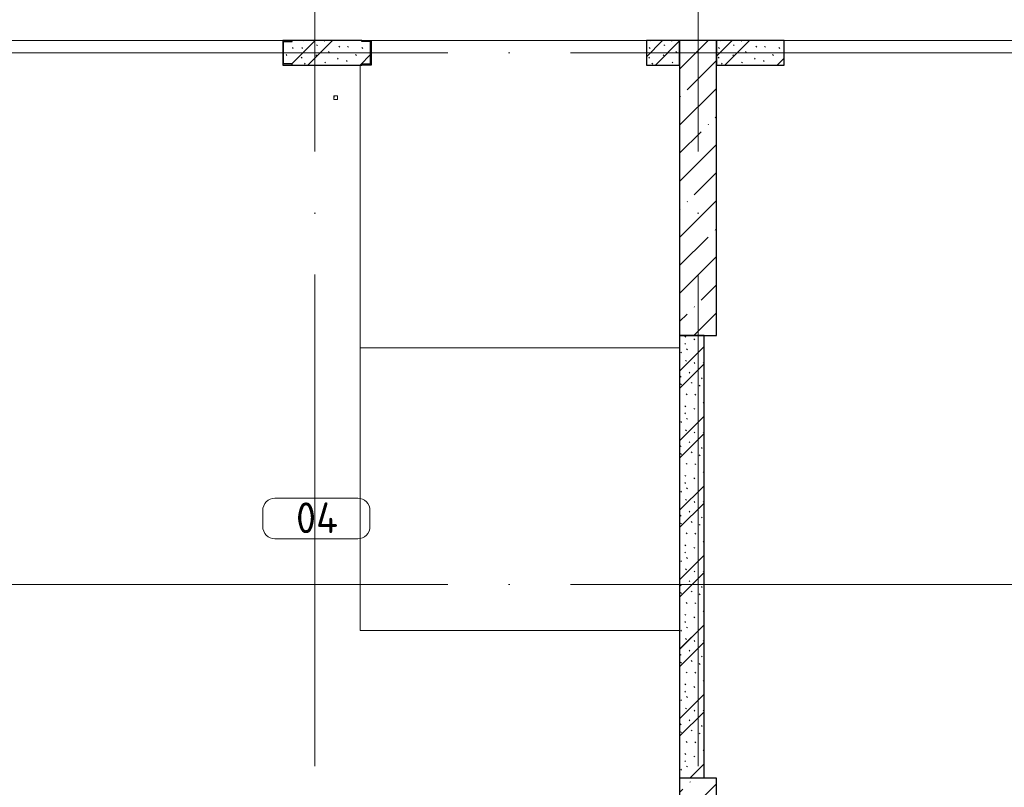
# Model space of a CAD drawing. Header units: millimetres. Extents: x -30540 to 173936, y -11730 to 122288.
# Tile 87 of 116: x 76683 to 84699, y 88075 to 94319. Entities that reach past the tile are written whole.
import ezdxf

# ---------------------------------------------------------------- set-up
doc = ezdxf.new("R2010")
doc.units = ezdxf.units.MM
doc.linetypes.add('ADSK_Линия сетки', pattern=[5000, 4000, -500, 0, -500])
for name, color, linetype, lineweight in [('A-AREA-____-IDEN', 7, 'Continuous', 9), ('A-FLOR-____-OTLN', 7, 'Continuous', 18), ('A-WALL-____-MCUT', 7, 'Continuous', 40), ('A-WALL-____-PATT', 7, 'Continuous', 40), ('I-WALL-____-MCUT', 7, 'Continuous', 40), ('M-EQPM-____-OTLN', 7, 'Continuous', 18), ('S-COLS-____-MCUT', 7, 'Continuous', 40), ('S-COLS-____-OTLN', 7, 'Continuous', 18), ('S-GRID-____-OTLN', 7, 'Continuous', 9)]:
    doc.layers.add(name, color=color, linetype=linetype, lineweight=lineweight)
doc.styles.add('GOST Common_4', font='GOST_Common.ttf', dxfattribs={"height": 250})
pattern_1 = [(135, (300.56, 377.28), (-565.6854, 6e-14), [10, -790]), (135, (349.8, 474.73), (-565.6854, 6e-14), [10, -790]), (135, (423.93, 473.06), (-565.6854, 6e-14), [10, -790]), (135, (229.92, 447.9), (-565.6854, 6e-14), [10, -790]), (135, (155.08, 447.9), (-565.6854, 6e-14), [10, -790]), (135, (114.9, 369.03), (-565.6854, 6e-14), [10, -790]), (135, (132.43, 285.8), (-565.6854, 6e-14), [10, -790]), (135, (214.66, 322), (-565.6854, 6e-14), [10, -790]), (135, (198.16, 261.88), (-565.6854, 6e-14), [10, -790]), (135, (45.2, 272.9), (-565.6854, 6e-14), [10, -790]), (135, (42.32, 336.16), (-565.6854, 6e-14), [10, -790]), (135, (92.26, 192.24), (-565.6854, 6e-14), [10, -790]), (135, (7.07, 149.2), (-565.6854, 6e-14), [10, -790]), (135, (80.6, 95.1), (-565.6854, 6e-14), [10, -790]), (135, (79.53, 36.94), (-565.6854, 6e-14), [10, -790]), (135, (153.87, 74.56), (-565.6854, 6e-14), [10, -790]), (135, (228.35, 124.8), (-565.6854, 6e-14), [10, -790]), (135, (279.75, 180.4), (-565.6854, 6e-14), [10, -790]), (135, (282.9, 31.63), (-565.6854, 6e-14), [10, -790]), (135, (377.38, 53.45), (-565.6854, 6e-14), [10, -790]), (135, (352.28, 102.7), (-565.6854, 6e-14), [10, -790]), (135, (354.05, 0), (-565.6854, 6e-14), [10, -790]), (135, (553.23, 16.45), (-565.6854, 6e-14), [10, -790]), (135, (542.38, 63.45), (-565.6854, 6e-14), [10, -790]), (135, (536.58, 239.3), (-565.6854, 6e-14), [10, -790]), (135, (475.85, 203.9), (-565.6854, 6e-14), [10, -790]), (135, (475.85, 316.54), (-565.6854, 6e-14), [10, -790]), (135, (520.8, 408.7), (-565.6854, 6e-14), [10, -790]), (135, (551.1, 470.8), (-565.6854, 6e-14), [10, -790]), (135, (235.25, 537.93), (-565.6854, 6e-14), [10, -790]), (135, (407.25, 547.65), (-565.6854, 6e-14), [10, -790]), (135, (94.5, 558.6), (-565.6854, 6e-14), [10, -790]), (135, (46.4, 532.3), (-565.6854, 6e-14), [10, -790]), (135, (85.56, 465.04), (-565.6854, 6e-14), [10, -790]), (135, (355.53, 181.14), (-565.6854, 6e-14), [10, -790]), (135, (362.23, 243.6), (-565.6854, 6e-14), [10, -790]), (135, (413.45, 344.1), (-565.6854, 6e-14), [10, -790]), (135, (286.3, 273.25), (-565.6854, 6e-14), [10, -790]), (135, (423.02, 263.72), (-565.6854, 6e-14), [10, -790]), (135, (162.94, 190.2), (-565.6854, 6e-14), [10, -790]), (135, (470.25, 120.93), (-565.6854, 6e-14), [10, -790]), (135, (484.48, 9.78), (-565.6854, 6e-14), [10, -790]), (45, (0, 212.13), (-565.6854, 0), []), (45, (212.13, 0), (-565.6854, 0), []), (45, (353.55, 0), (-565.6854, 0), []), (45, (0, 353.55), (-565.6854, 0), [])]

# ---------------------------------------------------------------- blocks, each defined once
blk = doc.blocks.new('КР_Колонна_ЖБ_Прямоугольная - 300x2400h_B40-V64-01 ЭМ')
at = {"layer": 'S-COLS-____-OTLN', "lineweight": 5, "true_color": 0xcccccc}
h = blk.add_hatch(dxfattribs=at)
h.set_pattern_fill('FP_63', color=254, style=0, pattern_type=2)
h.set_pattern_definition([(225, (82205.3, 86950), (228.0985, -228.0985), []), (225, (81977.2, 86950), (228.0985, -228.0985), [403.225, -80.645, 6.706, -73.939])])
h.paths.add_polyline_path([(-150, 1200), (-150, -1200), (150, -1200), (150, 1200)])
at = {"layer": 'S-COLS-____-MCUT', "color": 254, "lineweight": 30, "true_color": 0xcccccc}
for p, q in [((150, 1200), (-150, 1200)), ((-150, 1200), (-150, -1200)), ((150, -1200), (150, 1200)), ((-150, -1200), (150, -1200))]:
    blk.add_line(p, q, dxfattribs=at)
blk = doc.blocks.new('АР_Фахверк_ _Швеллер полки параллельные_ - 20П-4569254-01 ЭМ')
at = {"layer": 'S-COLS-____-OTLN', "lineweight": 13, "true_color": 0xcccccc}
blk.add_hatch(color=254, dxfattribs=at).paths.add_polyline_path([(53, 100), (-23, 100), (-23, -100), (53, -100), (53, -91), (-17.8, -91), (-17.8, 91), (53, 91)])
at = {"layer": 'S-COLS-____-MCUT', "color": 254, "lineweight": 30, "true_color": 0xcccccc}
for p, q in [((-23, 100), (53, 100)), ((-23, -100), (-23, 100)), ((-17.8, 91), (-17.8, -91)), ((53, 91), (-17.8, 91)), ((53, 100), (53, 91)), ((53, -100), (-23, -100)), ((-17.8, -91), (53, -91)), ((53, -91), (53, -100))]:
    blk.add_line(p, q, dxfattribs=at)
blk = doc.blocks.new('АР_Фахверк_ _Швеллер полки параллельные_ - 20П-4569255-01 ЭМ')
at = {"layer": 'S-COLS-____-OTLN', "lineweight": 13, "true_color": 0xcccccc}
blk.add_hatch(color=254, dxfattribs=at).paths.add_polyline_path([(53, -100), (53, -91), (-17.8, -91), (-17.8, 91), (53, 91), (53, 100), (-23, 100), (-23, -100)])
at = {"layer": 'S-COLS-____-MCUT', "color": 254, "lineweight": 30, "true_color": 0xcccccc}
for p, q in [((53, 100), (-23, 100)), ((-23, 100), (-23, -100)), ((-17.8, -91), (-17.8, 91)), ((-17.8, 91), (53, 91)), ((53, 91), (53, 100)), ((-23, -100), (53, -100)), ((53, -91), (-17.8, -91)), ((53, -100), (53, -91))]:
    blk.add_line(p, q, dxfattribs=at)
blk = doc.blocks.new('АР_Канал вертикальный прямоугольный - ВК_ПоливКР-4769424-01 ЭМ')
at = {"layer": 'M-EQPM-____-OTLN', "lineweight": 13, "true_color": 0xe2e2e2}
blk.add_hatch(color=254, dxfattribs=at).paths.add_polyline_path([(-15, -15), (-12, 12), (15, 15), (-15, 15)])
at = {"layer": 'M-EQPM-____-OTLN', "color": 253, "lineweight": 13, "true_color": 0xaaaaaa}
for p, q in [((15, 15), (-15, 15)), ((-15, 15), (-15, -15)), ((15, 15), (-15, 15)), ((-15, 15), (-15, -15)), ((-15, -15), (-15, 15)), ((-15, 15), (15, 15)), ((-15, -15), (-12, 12)), ((-15, -15), (-12, 12)), ((-12, 12), (15, 15)), ((-12, 12), (15, 15)), ((15, -15), (15, 15)), ((15, 15), (15, -15)), ((-15, -15), (15, -15)), ((15, -15), (-15, -15))]:
    blk.add_line(p, q, dxfattribs=at)
blk = doc.blocks.new('Наметкина 10_РД_АР_К3_отсоединено_rvt-1-01 ЭМ')
at = {"layer": 'A-WALL-____-PATT', "lineweight": 5, "true_color": 0xcccccc}
h = blk.add_hatch(dxfattribs=at)
h.set_pattern_fill('FP_51', color=254, style=0, pattern_type=2)
h.set_pattern_definition(pattern_1)
h.paths.add_polyline_path([(79469.3, 93950), (79469.3, 93959), (79540.1, 93959), (79540.1, 94141), (79469.3, 94141), (79469.3, 94150), (78901.3, 94150), (78901.3, 94141), (78830.5, 94141), (78830.5, 93959), (78901.3, 93959), (78901.3, 93950)])
h = blk.add_hatch(dxfattribs=at)
h.set_pattern_fill('FP_51', color=254, style=0, pattern_type=2)
h.set_pattern_definition(pattern_1)
h.paths.add_polyline_path([(82055.3, 93950), (82055.3, 94150), (81785.3, 94150), (81785.3, 93950)])
h = blk.add_hatch(dxfattribs=at)
h.set_pattern_fill('FP_51', color=254, style=0, pattern_type=2)
h.set_pattern_definition(pattern_1)
h.paths.add_polyline_path([(82905.3, 93950), (82905.3, 94150), (82355.3, 94150), (82355.3, 93950)])
h = blk.add_hatch(dxfattribs=at)
h.set_pattern_fill('FP_51', color=254, style=0, pattern_type=2)
h.set_pattern_definition(pattern_1)
h.paths.add_polyline_path([(82255.3, 88150), (82255.3, 91750.7), (82055.3, 91750.7), (82055.3, 88150)])
at = {"layer": 'S-COLS-____-OTLN', "lineweight": 5, "true_color": 0xcccccc}
h = blk.add_hatch(dxfattribs=at)
h.set_pattern_fill('FP_27', color=254, style=0, pattern_type=2)
h.set_pattern_definition([(45, (0, 0), (-228.0985, 228.0985), []), (45, (228.1, 0), (-228.0985, 228.0985), [403.225, -80.645, 6.706, -73.939])])
h.paths.add_polyline_path([(82355.3, 91750), (82355.3, 94150), (82055.3, 94150), (82055.3, 91750)])
at = {"layer": 'A-FLOR-____-OTLN', "color": 254, "lineweight": 13, "true_color": 0xcccccc}
for p, q in [((78825.3, 94150), (76085.3, 94150)), ((81785.3, 94150), (79545.3, 94150)), ((84885.3, 94150), (82905.3, 94150)), ((79455.3, 89350), (79455.3, 93950)), ((79455.3, 91650), (82055.3, 91650)), ((79455.3, 91650), (82055.3, 91650)), ((82055.3, 89350), (79455.3, 89350)), ((82055.3, 89350), (79455.3, 89350))]:
    blk.add_line(p, q, dxfattribs=at)
at = {"layer": 'A-WALL-____-MCUT', "color": 254, "lineweight": 30, "true_color": 0xcccccc}
for p, q in [((79469.3, 94150), (78901.3, 94150)), ((82055.3, 94150), (81785.3, 94150)), ((81785.3, 94150), (81785.3, 93950)), ((82055.3, 93950), (82055.3, 94150)), ((82905.3, 94150), (82355.3, 94150)), ((82355.3, 94150), (82355.3, 93950)), ((82905.3, 93950), (82905.3, 94150)), ((78901.3, 93950), (79469.3, 93950)), ((81785.3, 93950), (82055.3, 93950)), ((82355.3, 93950), (82905.3, 93950))]:
    blk.add_line(p, q, dxfattribs=at)
at = {"layer": 'I-WALL-____-MCUT', "color": 254, "lineweight": 30, "true_color": 0xcccccc}
for p, q in [((82255.3, 91750.7), (82055.3, 91750.7)), ((82055.3, 91750.7), (82055.3, 88150)), ((82255.3, 88150), (82255.3, 91750.7))]:
    blk.add_line(p, q, dxfattribs=at)
at = {"layer": 'S-COLS-____-MCUT', "color": 254, "lineweight": 30, "true_color": 0xcccccc}
for p, q in [((82055.3, 94150), (82055.3, 91750)), ((82355.3, 94150), (82055.3, 94150)), ((82355.3, 91750), (82355.3, 94150)), ((82055.3, 91750), (82355.3, 91750))]:
    blk.add_line(p, q, dxfattribs=at)
at = {"layer": 'M-EQPM-____-OTLN', "color": 253, "lineweight": 5, "true_color": 0xaaaaaa}
blk.add_blockref('АР_Канал вертикальный прямоугольный - ВК_ПоливКР-4769424-01 ЭМ', (79255.3, 93685), dxfattribs=at)
at = {"layer": 'S-COLS-____-OTLN', "color": 254, "lineweight": 13, "true_color": 0xcccccc}
blk.add_blockref('АР_Фахверк_ _Швеллер полки параллельные_ - 20П-4569255-01 ЭМ', (78848.3, 94050), dxfattribs=at)
at = {"layer": 'S-COLS-____-OTLN', "color": 254, "lineweight": 13, "true_color": 0xcccccc, "rotation": 180}
for name, p in [('АР_Фахверк_ _Швеллер полки параллельные_ - 20П-4569254-01 ЭМ', (79522.3, 94050)), ('КР_Колонна_ЖБ_Прямоугольная - 300x2400h_B40-V64-01 ЭМ', (82205.3, 86950))]:
    blk.add_blockref(name, p, dxfattribs=at)
blk = doc.blocks.new('Марка помещения 2 - Марка помещения 2-1605974-01 ЭМ')
at = {"layer": 'A-AREA-____-IDEN', "color": 253, "true_color": 0xaaaaaa}
for p, q in [((-1.797, 0.841), (1.569, 0.841)), ((-2.297, -0.309), (-2.297, 0.341)), ((2.069, 0.341), (2.069, -0.309)), ((1.569, -0.809), (-1.797, -0.809))]:
    blk.add_line(p, q, dxfattribs=at)
for centre, start, end in [((-1.797, 0.341), 90, 180), ((1.569, 0.341), 0, 90), ((-1.797, -0.309), 180, 270), ((1.569, -0.309), 270, 360)]:
    blk.add_arc(centre, 0.5, start, end, dxfattribs=at)

msp = doc.modelspace()

# ---------------------------------------------------------------- linework, layer by layer
at = {"layer": 'S-GRID-____-OTLN', "color": 253, "linetype": 'ADSK_Линия сетки', "true_color": 0xaaaaaa}
for p, q in [((79085.3, 53245.6), (79085.3, 100101.1)), ((82205.3, 53245.6), (82205.3, 100101.1)), ((135169, 94050), (62296.8, 94050)), ((135169, 89725), (62296.8, 89725))]:
    msp.add_line(p, q, dxfattribs=at)

# ---------------------------------------------------------------- block references
at = {"lineweight": 5}
msp.add_blockref('Наметкина 10_РД_АР_К3_отсоединено_rvt-1-01 ЭМ', (0, 0), dxfattribs=at)
at = {"layer": 'A-AREA-____-IDEN', "color": 253, "true_color": 0xaaaaaa, "xscale": 199.9999999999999, "yscale": 199.9999999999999, "zscale": 199.9999999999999}
msp.add_blockref('Марка помещения 2 - Марка помещения 2-1605974-01 ЭМ', (79121, 90258.3), dxfattribs=at)

# ---------------------------------------------------------------- texts
at = {"layer": 'A-AREA-____-IDEN', "color": 253, "true_color": 0xaaaaaa, "insert": (78932.5, 90392.1), "char_height": 250, "width": 464.979, "attachment_point": 1, "style": 'GOST Common_4'}
msp.add_mtext('04', dxfattribs=at)

doc.saveas('drawing.dxf')
